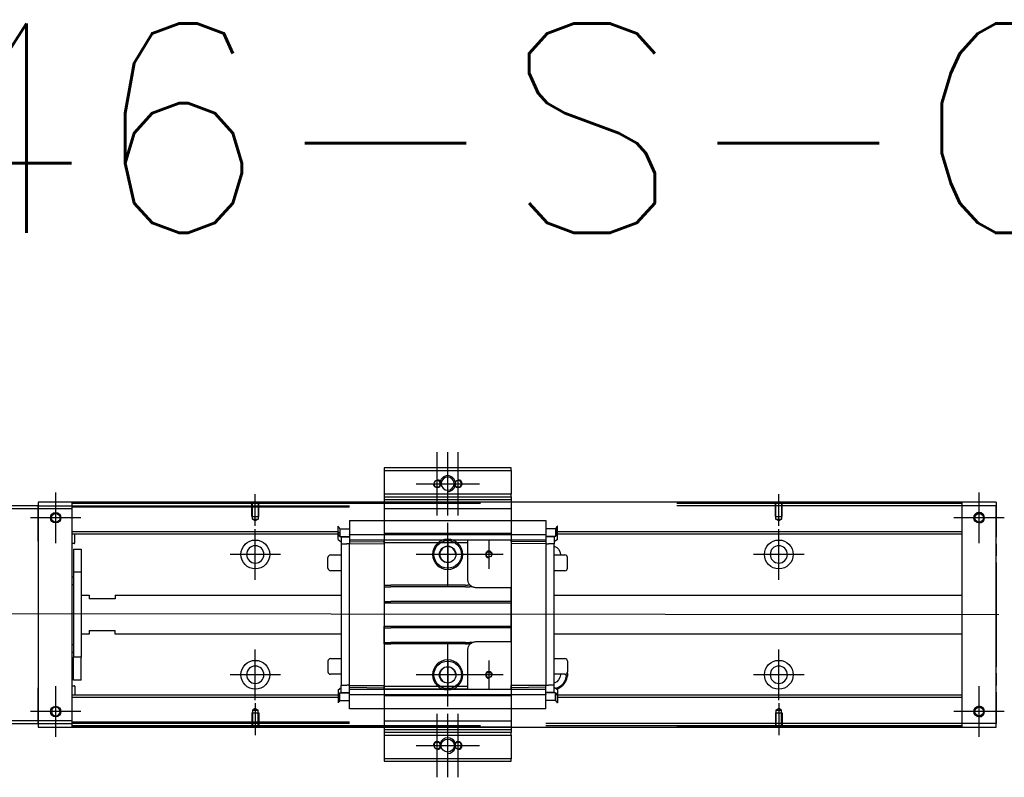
# Model space of a CAD drawing. Header units: millimetres. Extents: x 1805 to 3135, y -1594 to 860.
# Tile 14 of 14: x 2101 to 2477, y 233 to 522. Entities that reach past the tile are written whole.
import ezdxf
from ezdxf.lldxf.tags import DXFTag

# ---------------------------------------------------------------- set-up
doc = ezdxf.new("R2010")
doc.units = ezdxf.units.MM
doc.layers.get('0').update_dxf_attribs({"linetype": 'CONTINUOUS'})
doc.styles.get("Standard").update_dxf_attribs({"font": 'txt.shx', "height": 0.5})
tags = doc.linetypes.add('DASHED', pattern=[25.72, 12.86, -12.86]).pattern_tags.tags
tags[6:7] = [DXFTag(74, 4), DXFTag(75, 0), DXFTag(340, '0'), DXFTag(46, 0.0), DXFTag(50, 0.0), DXFTag(44, 0.0), DXFTag(45, 0.0)]
tags[4:5] = [DXFTag(74, 4), DXFTag(75, 0), DXFTag(340, '0'), DXFTag(46, 0.0), DXFTag(50, 0.0), DXFTag(44, 0.0), DXFTag(45, 0.0)]

msp = doc.modelspace()

# ---------------------------------------------------------------- linework, layer by layer
at = {"ltscale": 0.2}
for p, q in [((2260.28, 332.72), (2260.28, 356.92)), ((2264.28, 332.72), (2264.28, 356.92)), ((2268.28, 332.72), (2268.28, 356.92)), ((2252.18, 344.82), (2276.38, 344.82)), ((2114.53, 322.17), (2114.53, 341.47)), ((2114.53, 322.3), (2114.53, 341.35)), ((2190.78, 328.68), (2190.78, 340.82)), ((2390.78, 328.68), (2390.78, 340.82)), ((2467.28, 322.17), (2467.28, 341.47)), ((2467.28, 322.3), (2467.28, 341.35)), ((2124.18, 331.82), (2104.88, 331.82)), ((2124.05, 331.82), (2105, 331.82)), ((2476.93, 331.82), (2457.63, 331.82)), ((2476.8, 331.82), (2457.75, 331.82)), ((2190.78, 308.17), (2190.78, 327.47)), ((2264.28, 305.72), (2264.28, 329.92)), ((2390.78, 308.17), (2390.78, 327.47)), ((2280.03, 323.32), (2280.03, 312.32)), ((2200.43, 317.82), (2181.13, 317.82)), ((2276.38, 317.82), (2252.18, 317.82)), ((2285.53, 317.82), (2274.53, 317.82)), ((2400.43, 317.82), (2381.13, 317.82)), ((2264.28, 259.72), (2264.28, 283.92)), ((2190.78, 262.22), (2190.78, 281.52)), ((2390.78, 262.22), (2390.78, 281.52)), ((2280.03, 277.32), (2280.03, 266.32)), ((2200.43, 271.87), (2181.13, 271.87)), ((2276.38, 271.82), (2252.18, 271.82)), ((2285.53, 271.82), (2274.53, 271.82)), ((2400.43, 271.87), (2381.13, 271.87)), ((2114.53, 248.17), (2114.53, 267.47)), ((2114.53, 248.3), (2114.53, 267.35)), ((2467.28, 248.17), (2467.28, 267.47)), ((2467.28, 248.3), (2467.28, 267.35)), ((2190.78, 260.97), (2190.78, 248.82)), ((2390.78, 260.97), (2390.78, 248.82)), ((2124.18, 257.82), (2104.88, 257.82)), ((2124.05, 257.82), (2105, 257.82)), ((2260.28, 232.72), (2260.28, 256.92)), ((2264.28, 232.72), (2264.28, 256.92)), ((2268.28, 232.72), (2268.28, 256.92)), ((2476.93, 257.82), (2457.63, 257.82)), ((2476.8, 257.82), (2457.75, 257.82)), ((2252.18, 244.82), (2276.38, 244.82))]:
    msp.add_line(p, q, dxfattribs=at)
at = {"linetype": 'Continuous'}
for p, q in [((2288.53, 350.82), (2240.03, 350.82)), ((2240.03, 350.82), (2240.03, 349.82)), ((2240.03, 349.82), (2240.03, 340.82)), ((2240.03, 349.82), (2288.53, 349.82)), ((2288.53, 349.82), (2288.53, 350.82)), ((2288.53, 349.82), (2288.53, 340.82)), ((2240.03, 340.82), (2240.03, 339.82)), ((2288.53, 340.82), (2240.03, 340.82)), ((2240.03, 339.82), (2240.03, 337.82)), ((2240.03, 339.82), (2288.53, 339.82)), ((2288.53, 339.82), (2288.53, 340.82)), ((2288.53, 339.82), (2288.53, 337.82)), ((2107.78, 336.32), (2033.78, 336.32)), ((2033.78, 335.32), (2107.78, 335.32)), ((2473.78, 337.82), (2107.78, 337.82)), ((2107.78, 337.82), (2107.78, 336.32)), ((2107.78, 335.32), (2107.78, 336.32)), ((2107.78, 336.32), (2107.78, 324.4)), ((2107.78, 335.32), (2120.78, 335.32)), ((2107.78, 322.82), (2107.78, 335.32)), ((2120.78, 337.32), (2120.78, 337.82)), ((2276.78, 337.32), (2120.78, 337.32)), ((2120.78, 336.32), (2120.78, 337.32)), ((2120.78, 335.32), (2120.78, 336.32)), ((2120.78, 254.32), (2120.78, 335.32)), ((2240.03, 337.82), (2240.03, 335.32)), ((2240.03, 335.32), (2240.03, 254.32)), ((2288.53, 337.82), (2288.53, 335.32)), ((2288.53, 335.32), (2288.53, 254.32)), ((2460.78, 337.32), (2460.78, 337.82)), ((2460.78, 336.32), (2460.78, 337.32)), ((2473.78, 336.32), (2460.78, 336.32)), ((2460.78, 253.32), (2460.78, 336.32)), ((2473.78, 337.82), (2473.78, 336.32)), ((2473.78, 253.32), (2473.78, 336.32)), ((2473.78, 336.32), (2473.78, 324.4)), ((2107.78, 324.4), (2107.78, 321.92)), ((2473.78, 321.92), (2473.78, 324.4)), ((2107.78, 322.82), (2107.78, 266.82)), ((2107.78, 321.92), (2107.78, 317.22)), ((2473.78, 321.92), (2473.78, 317.22)), ((2107.78, 317.22), (2107.78, 314.74)), ((2473.78, 314.74), (2473.78, 317.22)), ((2107.78, 314.74), (2107.78, 274.9)), ((2473.78, 314.74), (2473.78, 274.9)), ((2107.78, 274.9), (2107.78, 272.42)), ((2473.78, 272.42), (2473.78, 274.9)), ((2107.78, 272.42), (2107.78, 267.72)), ((2473.78, 272.42), (2473.78, 267.72)), ((2107.78, 267.72), (2107.78, 265.24)), ((2473.78, 265.24), (2473.78, 267.72)), ((2107.78, 254.32), (2107.78, 266.82)), ((2107.78, 265.24), (2107.78, 253.32)), ((2473.78, 265.24), (2473.78, 253.32)), ((2107.78, 254.32), (2033.78, 254.32)), ((2033.78, 253.32), (2107.78, 253.32)), ((2107.78, 253.32), (2107.78, 254.32)), ((2120.78, 254.32), (2107.78, 254.32)), ((2107.78, 253.32), (2120.78, 253.32)), ((2107.78, 253.32), (2107.78, 251.82)), ((2120.78, 253.32), (2120.78, 254.32)), ((2120.78, 252.32), (2120.78, 253.32)), ((2276.78, 252.32), (2120.78, 252.32)), ((2120.78, 251.82), (2120.78, 252.32)), ((2473.78, 253.32), (2460.78, 253.32)), ((2460.78, 252.32), (2460.78, 253.32)), ((2460.78, 251.82), (2460.78, 252.32)), ((2473.78, 251.82), (2473.78, 253.32)), ((2107.78, 251.82), (2473.78, 251.82)), ((2240.03, 251.82), (2240.03, 249.82)), ((2288.53, 249.82), (2240.03, 249.82)), ((2240.03, 249.82), (2240.03, 248.82)), ((2240.03, 248.82), (2288.53, 248.82)), ((2240.03, 248.82), (2240.03, 239.82)), ((2288.53, 251.82), (2288.53, 249.82)), ((2288.53, 248.82), (2288.53, 249.82)), ((2288.53, 248.82), (2288.53, 239.82)), ((2240.03, 239.82), (2240.03, 238.82)), ((2288.53, 239.82), (2240.03, 239.82)), ((2240.03, 238.82), (2288.53, 238.82)), ((2288.53, 238.82), (2288.53, 239.82))]:
    msp.add_line(p, q, dxfattribs=at)
at = {"linetype": 'DASHED'}
for p, q in [((2240.03, 339.82), (2288.53, 339.82)), ((2240.03, 338.82), (2288.53, 338.82)), ((2107.78, 336.32), (2226.78, 336.32)), ((2226.78, 335.82), (2120.78, 335.82)), ((2240.03, 335.32), (2288.53, 335.32)), ((2460.78, 337.32), (2351.78, 337.32)), ((2460.78, 336.32), (2351.78, 336.32)), ((2222.38, 326.01), (2222.38, 328.55)), ((2222.38, 328.55), (2222.43, 328.55)), ((2222.43, 326.01), (2222.43, 328.55)), ((2223.1, 327.55), (2223.1, 325.72)), ((2223.1, 327.55), (2226.78, 327.55)), ((2226.78, 330.78), (2301.78, 330.78)), ((2226.78, 330.73), (2226.78, 330.78)), ((2226.78, 330.73), (2226.78, 325.42)), ((2301.78, 330.73), (2301.78, 330.78)), ((2301.78, 330.73), (2301.78, 325.42)), ((2305.45, 327.55), (2301.78, 327.55)), ((2305.45, 327.55), (2305.45, 325.72)), ((2306.13, 326.01), (2306.13, 328.55)), ((2306.18, 328.55), (2306.13, 328.55)), ((2306.18, 326.01), (2306.18, 328.55)), ((2222.38, 325.65), (2222.38, 326.01)), ((2222.38, 323.55), (2222.38, 325.65)), ((2222.38, 325.65), (2222.43, 325.65)), ((2222.38, 323.55), (2223.58, 322.65)), ((2222.43, 325.65), (2222.43, 326.01)), ((2223.1, 324.65), (2222.43, 325.65)), ((2223.1, 325.72), (2223.1, 325.5)), ((2223.1, 325.5), (2223.1, 324.65)), ((2223.1, 324.65), (2226.78, 324.65)), ((2223.58, 324.65), (2223.58, 321.8)), ((2226.78, 325.3), (2226.78, 325.42)), ((2226.78, 325.3), (2226.78, 323.3)), ((2301.78, 325.3), (2226.78, 325.3)), ((2288.53, 325.81), (2240.03, 325.81)), ((2288.53, 325.79), (2240.03, 325.79)), ((2301.78, 325.3), (2301.78, 325.42)), ((2301.78, 325.3), (2301.78, 323.3)), ((2305.45, 324.65), (2301.78, 324.65)), ((2304.98, 324.65), (2304.98, 324.5)), ((2304.98, 324.5), (2304.98, 321.8)), ((2306.18, 323.55), (2304.98, 322.65)), ((2305.45, 325.72), (2305.45, 325.5)), ((2305.45, 324.65), (2306.13, 325.65)), ((2305.45, 325.5), (2305.45, 324.65)), ((2306.13, 325.65), (2306.13, 326.01)), ((2306.18, 325.65), (2306.13, 325.65)), ((2306.18, 325.65), (2306.18, 326.01)), ((2306.18, 323.55), (2306.18, 325.65)), ((2223.58, 321.8), (2223.58, 267.84)), ((2223.58, 321.8), (2225.78, 321.8)), ((2226.78, 321.8), (2225.78, 321.8)), ((2240.03, 323.3), (2226.78, 323.3)), ((2226.78, 323.3), (2226.78, 322.57)), ((2226.78, 322.57), (2240.03, 322.8)), ((2226.78, 322.57), (2226.78, 321.84)), ((2226.78, 321.84), (2240.03, 321.94)), ((2226.78, 267.8), (2226.78, 321.84)), ((2240.03, 322.3), (2240.03, 323.3)), ((2272.03, 323.3), (2240.03, 323.3)), ((2240.03, 322.3), (2240.03, 306.02)), ((2272.03, 322.3), (2240.03, 322.3)), ((2264.28, 323.32), (2264.28, 312.32)), ((2301.78, 323.3), (2272.03, 323.3)), ((2272.03, 322.3), (2272.03, 323.3)), ((2272.03, 308.12), (2272.03, 322.3)), ((2288.53, 322.8), (2288.53, 323.3)), ((2288.53, 322.8), (2288.53, 321.94)), ((2301.78, 322.57), (2288.53, 322.8)), ((2288.53, 321.94), (2288.53, 305.12)), ((2301.78, 321.84), (2288.53, 321.94)), ((2301.78, 323.3), (2301.78, 322.57)), ((2301.78, 322.57), (2301.78, 321.84)), ((2301.78, 321.84), (2301.78, 267.8)), ((2301.78, 321.8), (2302.78, 321.8)), ((2304.98, 321.8), (2302.78, 321.8)), ((2304.98, 267.84), (2304.98, 321.8)), ((2218.53, 312.6), (2218.53, 316.6)), ((2218.53, 316.6), (2218.53, 316.6)), ((2219.53, 317.6), (2223.58, 317.6)), ((2269.78, 317.82), (2258.78, 317.82)), ((2304.98, 317.6), (2309.03, 317.6)), ((2310.03, 312.6), (2310.03, 316.6)), ((2223.58, 311.6), (2219.53, 311.6)), ((2309.03, 311.6), (2304.98, 311.6)), ((2240.03, 306.02), (2240.03, 305.47)), ((2240.03, 305.47), (2240.03, 299.82)), ((2288.53, 305.12), (2275.03, 305.12)), ((2288.53, 299.82), (2288.53, 305.12)), ((2240.03, 299.82), (2240.03, 299.27)), ((2240.03, 299.27), (2240.03, 290.37)), ((2240.03, 299.27), (2288.53, 299.27)), ((2288.53, 299.82), (2288.53, 299.27)), ((2288.53, 290.37), (2288.53, 299.27)), ((2240.03, 289.82), (2240.03, 290.37)), ((2240.03, 290.37), (2288.53, 290.37)), ((2240.03, 284.17), (2240.03, 289.82)), ((2288.53, 289.82), (2288.53, 290.37)), ((2288.53, 284.52), (2288.53, 289.82)), ((2240.03, 283.62), (2240.03, 284.17)), ((2240.03, 283.62), (2240.03, 267.34)), ((2275.03, 284.52), (2288.53, 284.52)), ((2288.53, 284.52), (2288.53, 267.71)), ((2272.03, 267.34), (2272.03, 281.52)), ((2218.53, 277.04), (2218.53, 273.04)), ((2219.53, 278.04), (2223.58, 278.04)), ((2264.28, 277.32), (2264.28, 266.32)), ((2304.98, 278.04), (2309.03, 278.04)), ((2310.03, 277.04), (2310.03, 273.04)), ((2223.58, 272.04), (2219.53, 272.04)), ((2269.78, 271.82), (2258.78, 271.82)), ((2309.03, 272.04), (2304.98, 272.04)), ((2310.03, 273.04), (2310.03, 273.04)), ((2223.58, 265.14), (2223.58, 267.84)), ((2223.58, 267.84), (2225.78, 267.84)), ((2226.78, 267.84), (2225.78, 267.84)), ((2226.78, 267.07), (2226.78, 267.8)), ((2226.78, 267.8), (2240.03, 267.71)), ((2226.78, 267.07), (2240.03, 266.84)), ((2226.78, 266.34), (2226.78, 267.07)), ((2240.03, 266.34), (2240.03, 267.34)), ((2272.03, 267.34), (2240.03, 267.34)), ((2272.03, 266.34), (2272.03, 267.34)), ((2301.78, 267.8), (2288.53, 267.71)), ((2288.53, 266.84), (2288.53, 267.71)), ((2301.78, 267.07), (2288.53, 266.84)), ((2301.78, 267.84), (2302.78, 267.84)), ((2301.78, 267.07), (2301.78, 267.8)), ((2301.78, 266.34), (2301.78, 267.07)), ((2304.98, 267.84), (2302.78, 267.84)), ((2304.98, 265.14), (2304.98, 267.84)), ((2222.38, 266.09), (2223.58, 266.99)), ((2222.38, 266.09), (2222.38, 263.99)), ((2222.38, 263.99), (2222.38, 263.64)), ((2222.38, 263.99), (2222.43, 263.99)), ((2222.38, 263.64), (2222.38, 261.1)), ((2223.1, 264.99), (2222.43, 263.99)), ((2222.43, 263.99), (2222.43, 263.64)), ((2222.43, 263.64), (2222.43, 261.1)), ((2223.1, 264.14), (2223.1, 264.99)), ((2223.1, 264.99), (2226.78, 264.99)), ((2223.1, 263.92), (2223.1, 264.14)), ((2223.1, 262.1), (2223.1, 263.92)), ((2223.58, 264.99), (2223.58, 265.14)), ((2226.78, 264.34), (2226.78, 266.34)), ((2226.78, 266.34), (2240.03, 266.34)), ((2226.78, 264.34), (2226.78, 264.22)), ((2226.78, 264.34), (2301.78, 264.34)), ((2226.78, 258.91), (2226.78, 264.22)), ((2240.03, 266.34), (2272.03, 266.34)), ((2272.03, 266.34), (2240.03, 266.34)), ((2288.53, 263.85), (2240.03, 263.85)), ((2288.53, 263.84), (2240.03, 263.84)), ((2272.03, 266.34), (2301.78, 266.34)), ((2288.53, 266.34), (2288.53, 266.84)), ((2301.78, 264.34), (2301.78, 266.34)), ((2305.45, 264.99), (2301.78, 264.99)), ((2301.78, 264.34), (2301.78, 264.22)), ((2301.78, 258.91), (2301.78, 264.22)), ((2306.18, 266.09), (2304.98, 266.99)), ((2305.45, 264.14), (2305.45, 264.99)), ((2305.45, 264.99), (2306.13, 263.99)), ((2305.45, 263.92), (2305.45, 264.14)), ((2305.45, 262.1), (2305.45, 263.92)), ((2306.18, 264.14), (2306.02, 264.14)), ((2306.13, 263.99), (2306.13, 263.64)), ((2306.18, 263.99), (2306.13, 263.99)), ((2306.13, 263.64), (2306.13, 261.1)), ((2306.18, 266.09), (2306.18, 263.99)), ((2306.18, 263.99), (2306.18, 263.64)), ((2306.18, 263.64), (2306.18, 261.1)), ((2222.38, 261.1), (2222.43, 261.1)), ((2223.1, 262.1), (2226.78, 262.1)), ((2305.45, 262.1), (2301.78, 262.1)), ((2306.18, 261.1), (2306.13, 261.1)), ((2226.78, 258.91), (2226.78, 258.86)), ((2301.78, 258.86), (2226.78, 258.86)), ((2301.78, 258.91), (2301.78, 258.86)), ((2240.03, 254.32), (2288.53, 254.32)), ((2240.03, 254.32), (2240.03, 251.82)), ((2288.53, 254.32), (2288.53, 251.82)), ((2460.78, 253.32), (2301.78, 253.32)), ((2460.78, 252.32), (2301.78, 252.32)), ((2288.53, 251.82), (2240.03, 251.82)), ((2288.53, 250.82), (2240.03, 250.82))]:
    msp.add_line(p, q, dxfattribs=at)
at = {"linetype": 'DASHED', "ltscale": 0.1}
for p, q in [((2189.48, 332.32), (2189.48, 337.32)), ((2189.7, 331.32), (2189.7, 337.32)), ((2191.85, 337.32), (2191.85, 331.32)), ((2192.08, 332.32), (2192.08, 337.32)), ((2389.48, 332.32), (2389.48, 337.32)), ((2389.7, 331.32), (2389.7, 337.32)), ((2391.85, 337.32), (2391.85, 331.32)), ((2392.08, 332.32), (2392.08, 337.32)), ((2189.48, 332.32), (2192.08, 332.32)), ((2190.78, 330.68), (2189.7, 331.32)), ((2189.7, 331.32), (2191.85, 331.32)), ((2191.85, 331.32), (2190.78, 330.68)), ((2389.48, 332.32), (2392.08, 332.32)), ((2390.78, 330.68), (2389.7, 331.32)), ((2389.7, 331.32), (2391.85, 331.32)), ((2391.85, 331.32), (2390.78, 330.68)), ((2189.48, 257.32), (2192.08, 257.32)), ((2189.48, 257.32), (2189.48, 252.32)), ((2190.78, 258.96), (2189.7, 258.32)), ((2189.7, 258.32), (2189.7, 252.32)), ((2189.7, 258.32), (2191.85, 258.32)), ((2191.85, 258.32), (2190.78, 258.96)), ((2191.85, 252.32), (2191.85, 258.32)), ((2192.08, 257.32), (2192.08, 252.32)), ((2389.48, 257.32), (2392.08, 257.32)), ((2389.48, 257.32), (2389.48, 252.32)), ((2390.78, 258.96), (2389.7, 258.32)), ((2389.7, 258.32), (2389.7, 252.32)), ((2389.7, 258.32), (2391.85, 258.32)), ((2391.85, 258.32), (2390.78, 258.96)), ((2391.85, 252.32), (2391.85, 258.32)), ((2392.08, 257.32), (2392.08, 252.32))]:
    msp.add_line(p, q, dxfattribs=at)
at = {"linetype": 'DASHED', "ltscale": 0.6}
for p, q in [((2222.43, 326.5), (2120.78, 326.5)), ((2222.43, 325.5), (2120.78, 325.5)), ((2121.78, 322.18), (2121.78, 325.5)), ((2460.78, 326.5), (2306.18, 326.5)), ((2460.78, 325.5), (2306.18, 325.5)), ((2121.58, 321.98), (2120.78, 321.98)), ((2121.28, 319.82), (2124.28, 319.82)), ((2121.28, 319.82), (2121.28, 311.07)), ((2124.28, 319.82), (2124.28, 311.07)), ((2120.78, 309.23), (2121.28, 309.23)), ((2124.28, 311.07), (2121.28, 311.07)), ((2121.28, 311.07), (2121.28, 278.57)), ((2124.28, 311.07), (2124.28, 278.57)), ((2121.28, 306.23), (2120.78, 306.23)), ((2124.28, 302.32), (2127.28, 302.32)), ((2127.28, 302.32), (2127.28, 300.82)), ((2137.28, 302.32), (2223.58, 302.32)), ((2137.28, 302.32), (2137.28, 300.82)), ((2304.98, 302.32), (2460.78, 302.32)), ((2137.28, 300.82), (2127.28, 300.82)), ((2127.28, 287.32), (2124.28, 287.32)), ((2127.28, 288.82), (2137.28, 288.82)), ((2127.28, 288.82), (2127.28, 287.32)), ((2137.28, 287.32), (2137.28, 288.82)), ((2223.58, 287.32), (2137.28, 287.32)), ((2460.78, 287.32), (2304.98, 287.32)), ((2120.78, 283.42), (2121.28, 283.42)), ((2121.28, 280.42), (2120.78, 280.42)), ((2124.28, 278.57), (2121.28, 278.57)), ((2121.28, 269.82), (2121.28, 278.57)), ((2124.28, 269.82), (2124.28, 278.57)), ((2120.78, 267.67), (2121.58, 267.67)), ((2124.28, 269.82), (2121.28, 269.82)), ((2121.78, 267.47), (2121.78, 264.14)), ((2222.43, 264.14), (2120.78, 264.14)), ((2460.78, 264.14), (2306.18, 264.14)), ((2222.43, 263.14), (2120.78, 263.14)), ((2460.78, 263.14), (2306.18, 263.14)), ((2226.78, 253.82), (2120.78, 253.82)), ((2226.78, 253.32), (2120.78, 253.32))]:
    msp.add_line(p, q, dxfattribs=at)
msp.add_line((2032.78, 295.32), (2474.78, 294.82))
at = {"linetype": 'DASHED', "extrusion": (0, 0, -1)}
for centre, radius in [((-2260.28, 344.82), 1.25), ((-2268.28, 344.82), 1.25), ((-2264.28, 317.82), 5.75), ((-2264.28, 271.82), 5.75), ((-2260.28, 244.82), 1.25), ((-2268.28, 244.82), 1.25)]:
    msp.add_circle(centre, radius, dxfattribs=at)
at = {"linetype": 'Continuous', "extrusion": (0, 0, -1)}
msp.add_circle((-2264.28, 344.82), 2.5, dxfattribs=at)
at = {"linetype": 'Continuous'}
for centre, radius in [((2114.53, 331.82), 2), ((2114.53, 331.82), 1.65), ((2467.28, 331.82), 2), ((2467.28, 331.82), 1.65), ((2114.53, 257.82), 2), ((2467.28, 257.82), 2), ((2467.28, 257.82), 1.65), ((2264.28, 244.82), 2.5)]:
    msp.add_circle(centre, radius, dxfattribs=at)
at = {"linetype": 'DASHED', "ltscale": 0.6}
for centre in [(2190.78, 317.82), (2390.78, 317.82), (2190.78, 271.87), (2390.78, 271.87)]:
    msp.add_circle(centre, 5.5, dxfattribs=at)
at = {"linetype": 'DASHED', "ltscale": 0.6, "extrusion": (0, 0, -1)}
for centre in [(-2190.78, 317.82), (-2390.78, 317.82)]:
    msp.add_circle(centre, 3.3, dxfattribs=at)
at = {"linetype": 'DASHED'}
for centre, radius in [((2264.28, 317.82), 5.25), ((2264.28, 317.82), 3.15), ((2280.03, 317.82), 1.05), ((2264.28, 271.82), 5.25), ((2264.28, 271.82), 3.15), ((2280.03, 271.82), 1.05)]:
    msp.add_circle(centre, radius, dxfattribs=at)
at = {"linetype": 'DASHED', "ltscale": 0.6, "extrusion": (-6.12303e-17, 0, -1)}
for centre in [(-2190.78, 271.87), (-2390.78, 271.87)]:
    msp.add_circle(centre, 3.3, dxfattribs=at)
at = {"linetype": 'Continuous', "extrusion": (-6.12303e-17, 0, -1)}
msp.add_circle((-2114.53, 257.82), 1.65, dxfattribs=at)
at = {"linetype": 'DASHED', "ltscale": 0.2}
for centre, start, end in [((2260.28, 344.82), 180, 90), ((2268.28, 344.82), 180, 90), ((2260.28, 244.82), 270, 180), ((2268.28, 244.82), 270, 180)]:
    msp.add_arc(centre, 1.5, start, end, dxfattribs=at)
for centre, radius, end in [((2264.28, 344.82), 3, 180), ((2467.28, 331.82), 2, 180), ((2467.28, 257.82), 2, 180), ((2264.28, 244.82), 3, 198.5733)]:
    msp.add_arc(centre, radius, 270, end)
at = {"linetype": 'DASHED', "ltscale": 0.6}
for centre, start, end in [((2121.58, 322.18), 270, 0), ((2121.58, 267.47), 0, 90)]:
    msp.add_arc(centre, 0.2, start, end, dxfattribs=at)
at = {"linetype": 'DASHED'}
for centre, radius, start, end in [((2264.28, 317.82), 3, 0, 270), ((2219.53, 316.6), 1, 90, 180), ((2280.03, 317.82), 1.3, 0, 270), ((2309.03, 316.6), 1, 0, 90), ((2219.53, 312.6), 1, 180, 270), ((2309.03, 312.6), 1, 270, 0), ((2219.53, 277.04), 1, 90, 180), ((2264.28, 271.82), 3, 0, 270), ((2309.03, 277.04), 1, 0, 90), ((2219.53, 273.04), 1, 180, 270), ((2280.03, 271.82), 1.3, 0, 270), ((2309.03, 273.04), 1, 270, 0), ((2304.03, 271.87), 5.5, 354.8188, 3.1264)]:
    msp.add_arc(centre, radius, start, end, dxfattribs=at)
at = {"linetype": 'DASHED', "extrusion": (0, 0, -1)}
for centre, radius, start, end in [((-2304.03, 317.82), 3.3, 106.7288, 180), ((-2304.03, 317.82), 3.3, 180, 183.8869), ((-2275.03, 308.12), 3, 315.5706, 0), ((-2275.03, 308.12), 3, 297.9466, 315.5706), ((-2275.03, 308.12), 3, 270, 297.9468), ((-2275.03, 281.52), 3, 0, 44.4195), ((-2275.03, 281.52), 3, 44.4195, 62.0356), ((-2275.03, 281.52), 3, 62.0353, 90), ((-2304.03, 271.87), 6, 172.0075, 185.1812)]:
    msp.add_arc(centre, radius, start, end, dxfattribs=at)
at = {"linetype": 'DASHED', "extrusion": (-6.12303e-17, 0, -1)}
for start, end in [(180, 253.2712), (177.0356, 180)]:
    msp.add_arc((-2304.03, 271.87), 3.3, start, end, dxfattribs=at)
at = {"linetype": 'Continuous'}
for points in [[(2276.78, 337.82), (2120.78, 337.82)], [(2460.78, 337.82), (2351.78, 337.82)], [(2276.78, 251.82), (2120.78, 251.82)], [(2460.78, 251.82), (2351.78, 251.82)]]:
    msp.add_open_spline(points, degree=1, dxfattribs=at)
at = {"linetype": 'DASHED'}
for points, degree in [([(2223.1, 327.55), (2222.88, 327.88), (2222.65, 328.21), (2222.43, 328.55)], 3), ([(2305.45, 327.55), (2305.68, 327.88), (2305.9, 328.21), (2306.13, 328.55)], 3), ([(2222.38, 326.44), (2222.62, 326.26), (2222.86, 326.08), (2223.1, 325.9)], 3), ([(2223.58, 324.5), (2224.58, 324.5)], 1), ([(2224.58, 324.5), (2226.78, 324.5)], 1), ([(2303.98, 324.5), (2301.78, 324.5)], 1), ([(2304.98, 324.5), (2303.98, 324.5)], 1), ([(2240.03, 306.02), (2240.53, 306.02)], 1), ([(2240.03, 305.47), (2240.53, 305.47)], 1), ([(2240.53, 306.02), (2241.53, 306.02)], 1), ([(2240.53, 305.47), (2241.53, 305.47)], 1), ([(2241.53, 306.02), (2242.03, 306.02)], 1), ([(2241.53, 305.47), (2242.03, 305.47)], 1), ([(2242.03, 306.02), (2242.53, 306.02)], 1), ([(2242.03, 305.47), (2242.53, 305.47)], 1), ([(2243.78, 306.02), (2242.53, 306.02)], 1), ([(2243.78, 305.47), (2242.53, 305.47)], 1), ([(2271.03, 306.02), (2243.78, 306.02)], 1), ([(2271.03, 305.47), (2243.78, 305.47)], 1), ([(2271.03, 306.02), (2271.88, 306.02)], 1), ([(2271.03, 305.47), (2272.62, 305.47)], 1), ([(2272.88, 306.02), (2271.88, 306.02)], 1), ([(2273.62, 305.47), (2272.62, 305.47)], 1), ([(2240.03, 299.82), (2240.53, 299.82)], 1), ([(2240.53, 299.82), (2241.53, 299.82)], 1), ([(2241.53, 299.82), (2242.03, 299.82)], 1), ([(2242.03, 299.82), (2242.53, 299.82)], 1), ([(2286.03, 299.82), (2242.53, 299.82)], 1), ([(2286.53, 299.82), (2286.03, 299.82)], 1), ([(2287.03, 299.82), (2286.53, 299.82)], 1), ([(2288.03, 299.82), (2287.03, 299.82)], 1), ([(2288.53, 299.82), (2288.03, 299.82)], 1), ([(2240.03, 289.82), (2240.53, 289.82)], 1), ([(2240.53, 289.82), (2241.53, 289.82)], 1), ([(2241.53, 289.82), (2242.03, 289.82)], 1), ([(2242.03, 289.82), (2242.53, 289.82)], 1), ([(2286.03, 289.82), (2242.53, 289.82)], 1), ([(2286.53, 289.82), (2286.03, 289.82)], 1), ([(2287.03, 289.82), (2286.53, 289.82)], 1), ([(2288.03, 289.82), (2287.03, 289.82)], 1), ([(2288.53, 289.82), (2288.03, 289.82)], 1), ([(2240.03, 284.17), (2240.53, 284.17)], 1), ([(2240.03, 283.62), (2240.53, 283.62)], 1), ([(2240.53, 284.17), (2241.53, 284.17)], 1), ([(2240.53, 283.62), (2241.53, 283.62)], 1), ([(2241.53, 284.17), (2242.03, 284.17)], 1), ([(2241.53, 283.62), (2242.03, 283.62)], 1), ([(2242.03, 284.17), (2242.53, 284.17)], 1), ([(2242.03, 283.62), (2242.53, 283.62)], 1), ([(2243.78, 284.17), (2242.53, 284.17)], 1), ([(2243.78, 283.62), (2242.53, 283.62)], 1), ([(2271.03, 284.17), (2243.78, 284.17)], 1), ([(2271.03, 283.62), (2243.78, 283.62)], 1), ([(2271.03, 284.17), (2272.62, 284.17)], 1), ([(2271.03, 283.62), (2271.88, 283.62)], 1), ([(2272.88, 283.62), (2271.88, 283.62)], 1), ([(2273.62, 284.17), (2272.62, 284.17)], 1), ([(2310, 271.33), (2309.84, 271.35), (2309.67, 271.36), (2309.5, 271.38)], 3), ([(2309.41, 269.42), (2308.97, 269.45)], 1), ([(2223.58, 265.14), (2224.58, 265.14)], 1), ([(2224.58, 265.14), (2226.78, 265.14)], 1), ([(2303.98, 265.14), (2301.78, 265.14)], 1), ([(2304.98, 265.14), (2303.98, 265.14)], 1), ([(2223.1, 262.1), (2222.88, 261.76), (2222.65, 261.43), (2222.43, 261.1)], 3), ([(2305.45, 262.1), (2305.68, 261.76), (2305.9, 261.43), (2306.13, 261.1)], 3)]:
    msp.add_open_spline(points, degree=degree, dxfattribs=at)
for points, degree, knots in [([(2309.5, 271.38), (2309.46, 271.05), (2309.36, 270.36), (2309.1, 269.76), (2308.97, 269.45)], 3, [0, 0, 0, 0, 0.484584, 1, 1, 1, 1]), ([(2309.41, 269.42), (2309.56, 269.73), (2309.85, 270.32), (2309.95, 271), (2310, 271.33)], 3, [0, 0, 0, 0, 0.514587, 1, 1, 1, 1]), ([(2308.97, 269.45), (2308.79, 269.14), (2308.45, 268.53), (2307.74, 267.78), (2306.79, 267.06), (2305.99, 266.71), (2305.46, 266.57)], 3, [0, 0, 0, 0, 0.24064, 0.462429, 0.66591, 1, 1, 1, 1]), ([(2305.79, 266.33), (2306.52, 266.55), (2308.66, 267.88), (2309.41, 269.42)], 2, [0, 0, 0, 0.316911, 1, 1, 1])]:
    msp.add_open_spline(points, degree=degree, knots=knots, dxfattribs=at)

# ---------------------------------------------------------------- texts
at = {"insert": (1914.8, 520.56), "char_height": 80, "attachment_point": 1}
msp.add_mtext('KP46-S-C', dxfattribs=at)

doc.saveas('drawing.dxf')
